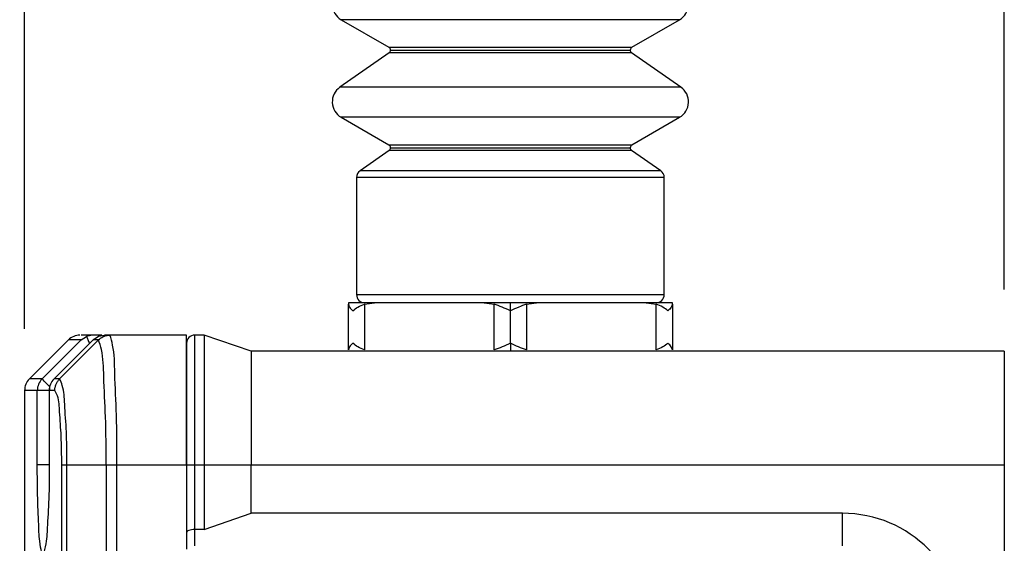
# Model space of a CAD drawing. Header units: millimetres. Extents: x 19 to 819, y 19 to 629.
# Tile 16 of 28: x 509 to 570, y 471 to 503. Entities that reach past the tile are written whole.
import ezdxf

# ---------------------------------------------------------------- set-up
doc = ezdxf.new("R2010")
doc.units = ezdxf.units.MM
doc.header["$LTSCALE"] = 3
doc.layers.add('DIMENSIONS', color=140, linetype='Continuous', lineweight=25)
doc.styles.add('SLDTEXTSTYLE0', font='TXT', dxfattribs={"width": 0.7})
doc.dimstyles.new('SLDDIMSTYLE0', dxfattribs={"dimtxt": 6.474023, "dimasz": 9.906, "dimexe": 0, "dimexo": 0.0625, "dimgap": 1.618506, "dimtad": 0, "dimtih": 1, "dimtoh": 1, "dimrnd": 1e-09, "dimzin": 12, "dimdsep": 46, "dimtxsty": 'SLDTEXTSTYLE0', "dimsah": 1, "dimcen": 0.09, "dimadec": 0, "dimazin": 3, "dimtfac": 1, "dimtofl": 0, "dimtmove": 0, "dimatfit": 3, "dimfxl": 0, "dimfrac": 2, "dimtolj": 1, "dimtzin": 12, "dimarcsym": 0})

# ---------------------------------------------------------------- blocks, each defined once
blk = doc.blocks.new('_D_12')
at = {"layer": 'DIMENSIONS'}
for p, q in [((509.214, 484), (509.214, 545.26)), ((569.714, 486.415), (569.714, 545.26)), ((509.214, 535.735), (521.106, 535.735)), ((529.88, 535.735), (527.706, 535.735)), ((527.706, 535.735), (527.706, 525.446)), ((549.118, 535.735), (551.292, 535.735)), ((551.292, 535.735), (551.292, 525.446)), ((569.714, 535.735), (557.891, 535.735)), ((527.706, 525.446), (529.88, 525.446)), ((551.292, 525.446), (549.118, 525.446))]:
    blk.add_line(p, q, dxfattribs=at)
for points in [[(509.214, 535.735), (519.12, 534.211), (519.12, 537.259)], [(569.714, 535.735), (559.808, 537.259), (559.808, 534.211)]]:
    blk.add_solid(points, dxfattribs=at)
at = {"layer": 'DIMENSIONS', "char_height": 6.35, "attachment_point": 1, "style": 'SLDTEXTSTYLE0'}
for s, insert in [('60.5', (529.88, 545.37)), ('2.38', (529.88, 533.632))]:
    blk.add_mtext(s, dxfattribs=dict(at, insert=insert))
blk = doc.blocks.new('_D_13')
at = {"layer": 'DIMENSIONS'}
for p, q in [((477.014, 458.415), (477.014, 569.99)), ((569.714, 486.415), (569.714, 569.99)), ((477.014, 560.465), (507.981, 560.465)), ((516.754, 560.465), (514.58, 560.465)), ((514.58, 560.465), (514.58, 550.175)), ((535.992, 560.465), (538.166, 560.465)), ((538.166, 560.465), (538.166, 550.175)), ((569.714, 560.465), (544.765, 560.465)), ((514.58, 550.175), (516.754, 550.175)), ((538.166, 550.175), (535.992, 550.175))]:
    blk.add_line(p, q, dxfattribs=at)
for points in [[(477.014, 560.465), (486.92, 558.941), (486.92, 561.989)], [(569.714, 560.465), (559.808, 561.989), (559.808, 558.941)]]:
    blk.add_solid(points, dxfattribs=at)
at = {"layer": 'DIMENSIONS', "char_height": 6.35, "attachment_point": 1, "style": 'SLDTEXTSTYLE0'}
for s, insert in [('92.7', (516.754, 570.099)), ('3.65', (516.754, 558.361))]:
    blk.add_mtext(s, dxfattribs=dict(at, insert=insert))

msp = doc.modelspace()

# ---------------------------------------------------------------- linework, layer by layer
for p, q in [((549.664, 503.082), (528.764, 503.082)), ((528.764, 503.082), (531.714, 501.379)), ((546.714, 501.379), (549.664, 503.082)), ((531.729, 501.042), (528.683, 498.909)), ((531.714, 501.379), (546.714, 501.379)), ((546.699, 501.042), (531.729, 501.042)), ((531.814, 501.206), (546.614, 501.206)), ((549.745, 498.909), (546.699, 501.042)), ((549.745, 498.909), (528.683, 498.909)), ((549.664, 497.055), (528.764, 497.055)), ((528.764, 497.055), (531.714, 495.352)), ((546.714, 495.352), (549.664, 497.055)), ((531.729, 495.015), (529.927, 493.754)), ((531.714, 495.352), (546.714, 495.352)), ((546.699, 495.015), (531.729, 495.015)), ((531.814, 495.179), (546.614, 495.179)), ((548.501, 493.754), (546.699, 495.015)), ((548.501, 493.754), (529.927, 493.754)), ((548.714, 493.344), (529.714, 493.344)), ((529.714, 493.344), (529.714, 486.105)), ((548.714, 486.105), (548.714, 493.344)), ((529.714, 486.105), (548.714, 486.105)), ((529.214, 485.605), (529.214, 485.52)), ((530.827, 485.605), (529.214, 485.605)), ((529.214, 482.689), (529.214, 485.52)), ((530.214, 485.52), (530.827, 485.605)), ((530.214, 485.52), (530.214, 482.689)), ((537.601, 485.605), (530.827, 485.605)), ((539.214, 485.605), (537.601, 485.605)), ((537.601, 485.605), (538.214, 485.52)), ((538.214, 482.689), (538.214, 485.52)), ((539.214, 485.105), (539.214, 485.605)), ((540.827, 485.605), (539.214, 485.605)), ((540.214, 485.52), (540.827, 485.605)), ((540.214, 485.52), (540.214, 482.689)), ((547.601, 485.605), (540.827, 485.605)), ((547.601, 485.605), (548.214, 485.52)), ((549.214, 485.605), (547.601, 485.605)), ((548.214, 482.689), (548.214, 485.52)), ((549.214, 485.52), (549.214, 485.605)), ((549.214, 485.52), (549.214, 482.689)), ((539.214, 483.105), (539.214, 485.105)), ((512.71, 483.312), (513.037, 483.521)), ((513.416, 483.605), (512.715, 483.605)), ((513.416, 483.605), (513.037, 483.521)), ((513.982, 483.605), (513.416, 483.605)), ((513.453, 483.312), (513.771, 483.539)), ((513.771, 483.539), (514.157, 483.605)), ((514.487, 483.605), (514.157, 483.605)), ((519.214, 483.605), (514.487, 483.605)), ((519.214, 475.605), (519.214, 483.605)), ((519.714, 483.605), (519.714, 475.605)), ((520.31, 483.605), (519.714, 483.605)), ((520.31, 483.605), (520.31, 475.605)), ((523.214, 482.605), (520.31, 483.605)), ((511.921, 483.312), (509.507, 480.897)), ((510.292, 480.897), (512.71, 483.312)), ((513.487, 483.348), (511.03, 480.899)), ((511.375, 480.897), (513.78, 483.311)), ((512.71, 483.312), (511.921, 483.312)), ((513.78, 483.311), (513.453, 483.312)), ((519.214, 483.105), (519.214, 475.605)), ((539.214, 483.105), (539.214, 482.605)), ((523.214, 482.605), (523.214, 475.605)), ((569.714, 482.605), (523.214, 482.605)), ((569.714, 482.605), (569.714, 475.605)), ((510.292, 480.897), (509.507, 480.897)), ((511.031, 480.897), (511.03, 480.899)), ((511.375, 480.897), (511.031, 480.897)), ((509.214, 480.19), (509.214, 466.462)), ((509.999, 480.19), (509.214, 480.19)), ((509.999, 475.605), (509.999, 480.19)), ((510.736, 480.19), (509.999, 480.19)), ((510.736, 480.19), (510.736, 475.605)), ((510.739, 480.19), (510.736, 480.19)), ((511.083, 480.19), (510.739, 480.19)), ((510.739, 480.19), (510.739, 475.605)), ((510.742, 475.605), (509.999, 475.605)), ((510.739, 475.605), (510.736, 475.605)), ((511.507, 379.602), (511.507, 475.607)), ((511.83, 475.605), (514.244, 475.605)), ((511.83, 379.605), (511.83, 475.605)), ((514.244, 475.605), (514.244, 379.605)), ((514.244, 475.605), (514.917, 475.605)), ((514.917, 379.605), (514.917, 475.605)), ((514.917, 475.605), (519.214, 475.605)), ((519.214, 475.605), (519.214, 470.897)), ((519.214, 475.605), (519.714, 475.605)), ((519.714, 475.605), (519.714, 471.605)), ((519.714, 475.605), (520.31, 475.605)), ((520.31, 475.605), (520.31, 471.605)), ((520.31, 475.605), (523.214, 475.605)), ((523.214, 472.605), (523.214, 475.605)), ((523.214, 475.605), (569.714, 475.605)), ((569.714, 475.605), (569.714, 379.605)), ((520.31, 471.605), (523.214, 472.605)), ((559.714, 472.605), (523.214, 472.605)), ((559.714, 470.605), (559.714, 472.605)), ((519.714, 471.605), (519.714, 470.605)), ((520.31, 471.605), (519.714, 471.605)), ((519.214, 470.897), (519.214, 470.397))]:
    msp.add_line(p, q)
at = {"flags": 128}
for points in [[(513.453, 483.311), (513.19, 483.05), (511.031, 480.897)], [(510.764, 480.425), (510.734, 480.455), (510.614, 480.575), (510.508, 480.681), (510.42, 480.769), (510.353, 480.836), (510.31, 480.879), (510.292, 480.897)], [(519.714, 471.605), (519.616, 471.601), (519.523, 471.589), (519.436, 471.57), (519.36, 471.544), (519.298, 471.512), (519.252, 471.477), (519.224, 471.438), (519.214, 471.397)]]:
    msp.add_lwpolyline(points, dxfattribs=at)
for centre, radius, start, end in [((529.314, 504.035), 1.1, 125.00018, 239.99977), ((549.114, 504.035), 1.1, 300.00023, 54.99982), ((531.614, 501.206), 0.2, 0.00076, 59.99743), ((531.614, 501.206), 0.2, 304.99971, 359.99815), ((546.814, 501.206), 0.2, 120.00171, 180.0001), ((546.814, 501.206), 0.2, 180.00218, 234.99894), ((529.314, 498.008), 1.1, 124.99985, 240.00015), ((549.114, 498.008), 1.1, 299.99985, 55.00015), ((531.614, 495.179), 0.2, 0.00076, 59.99743), ((531.614, 495.179), 0.2, 304.99971, 359.99815), ((546.814, 495.179), 0.2, 120.00171, 180.0001), ((546.814, 495.179), 0.2, 180.00218, 234.99894), ((530.214, 493.344), 0.5, 124.99856, 180.00121), ((548.214, 493.344), 0.5, 359.99859, 55.00163), ((530.214, 486.105), 0.5, 179.99936, 269.99963), ((548.214, 486.105), 0.5, 270.00015, 0.00092), ((512.628, 482.604), 1, 90.00235, 134.99821), ((519.714, 483.105), 0.5, 90.00039, 180.0006), ((510.214, 480.19), 1, 135.00054, 179.99931), ((511, 480.19), 1.001, 135.0567, 180.00667), ((511.736, 480.19), 1, 134.91325, 179.99918), ((511.74, 480.191), 1.002, 135.10893, 180.014), ((559.714, 465.105), 7.5, 0.00006, 90)]:
    msp.add_arc(centre, radius, start, end)
for points, knots in [([(529.214, 485.52), (529.233, 485.455), (529.281, 485.292), (529.407, 485.175), (529.482, 485.105)], [0, 0, 0, 0, 0.402515, 1, 1, 1, 1]), ([(529.482, 485.105), (529.583, 485.186), (529.805, 485.363), (530.07, 485.465), (530.214, 485.52)], [0, 0, 0, 0, 0.457906, 1, 1, 1, 1]), ([(539.214, 485.105), (539.045, 485.182), (538.717, 485.333), (538.379, 485.459), (538.214, 485.52)], [0, 0, 0, 0, 0.513779, 1, 1, 1, 1]), ([(540.214, 485.52), (540.05, 485.46), (539.712, 485.334), (539.384, 485.183), (539.214, 485.105)], [0, 0, 0, 0, 0.482915, 1, 1, 1, 1]), ([(548.946, 485.105), (548.845, 485.185), (548.624, 485.362), (548.359, 485.465), (548.214, 485.52)], [0, 0, 0, 0, 0.454633, 1, 1, 1, 1]), ([(549.214, 485.52), (549.195, 485.455), (549.147, 485.292), (549.022, 485.175), (548.946, 485.105)], [0, 0, 0, 0, 0.399242, 1, 1, 1, 1]), ([(513.037, 483.521), (513.062, 483.46), (513.122, 483.314), (513.183, 483.167), (513.219, 483.081), (513.219, 483.081)], [0, 0, 0, 0, 0.414753, 0.995794, 1, 1, 1, 1]), ([(513.78, 483.311), (513.864, 483.381), (514.004, 483.496), (514.253, 483.587), (514.405, 483.598), (514.487, 483.605)], [0, 0, 0, 0, 0.416057, 0.687265, 1, 1, 1, 1]), ([(514.917, 475.605), (514.918, 476.626), (514.92, 478.513), (514.774, 480.967), (514.77, 482.641), (514.546, 483.402), (514.487, 483.605)], [0, 0, 0, 0, 0.381461, 0.704379, 0.921163, 1, 1, 1, 1]), ([(514.244, 475.605), (514.245, 476.59), (514.247, 478.408), (514.091, 480.77), (514.083, 482.388), (513.844, 483.116), (513.78, 483.311)], [0, 0, 0, 0, 0.381266, 0.703938, 0.920682, 1, 1, 1, 1]), ([(529.482, 483.105), (529.407, 483.034), (529.281, 482.917), (529.233, 482.754), (529.214, 482.689)], [0, 0, 0, 0, 0.600775, 1, 1, 1, 1]), ([(530.214, 482.689), (530.069, 482.744), (529.804, 482.847), (529.583, 483.024), (529.482, 483.105)], [0, 0, 0, 0, 0.545363, 1, 1, 1, 1]), ([(539.214, 483.105), (539.044, 483.026), (538.716, 482.875), (538.378, 482.749), (538.214, 482.689)], [0, 0, 0, 0, 0.517089, 1, 1, 1, 1]), ([(540.214, 482.689), (540.049, 482.75), (539.711, 482.876), (539.383, 483.027), (539.214, 483.105)], [0, 0, 0, 0, 0.486219, 1, 1, 1, 1]), ([(548.946, 483.105), (548.845, 483.023), (548.623, 482.846), (548.358, 482.744), (548.214, 482.689)], [0, 0, 0, 0, 0.45791, 1, 1, 1, 1]), ([(549.214, 482.689), (549.195, 482.754), (549.147, 482.917), (549.021, 483.035), (548.946, 483.105)], [0, 0, 0, 0, 0.402498, 1, 1, 1, 1]), ([(511.083, 480.19), (511.087, 480.256), (511.094, 480.387), (511.154, 480.575), (511.244, 480.751), (511.332, 480.849), (511.375, 480.897)], [0, 0, 0, 0, 0.250162, 0.500256, 0.750205, 1, 1, 1, 1]), ([(511.83, 475.605), (511.828, 475.95), (511.824, 476.627), (511.796, 477.879), (511.687, 479.152), (511.659, 480.279), (511.437, 480.763), (511.375, 480.897)], [0, 0, 0, 0, 0.194328, 0.380423, 0.702143, 0.917543, 1, 1, 1, 1]), ([(511.507, 475.607), (511.505, 475.907), (511.501, 476.496), (511.475, 477.585), (511.374, 478.689), (511.348, 479.669), (511.14, 480.078), (511.083, 480.19)], [0, 0, 0, 0, 0.194541, 0.381808, 0.704424, 0.918906, 1, 1, 1, 1]), ([(510.739, 475.605), (510.737, 474.913), (510.733, 473.635), (510.61, 471.815), (510.59, 470.935), (510.338, 469.882), (510.104, 470.932), (510.102, 471.813), (510.001, 473.634), (510, 474.912), (509.999, 475.605)], [0, 0, 0, 0, 0.190707, 0.352132, 0.460244, 0.500264, 0.539754, 0.647658, 0.809145, 1, 1, 1, 1]), ([(511.507, 475.607), (511.519, 475.607), (511.553, 475.606), (511.619, 475.606), (511.715, 475.605), (511.789, 475.605), (511.83, 475.605)], [0, 0, 0, 0, 0.106487, 0.313867, 0.615114, 1, 1, 1, 1])]:
    msp.add_open_spline(points, degree=3, knots=knots)

# ---------------------------------------------------------------- dimensions: what is measured, and where the dimension line sits
at = {"layer": 'DIMENSIONS'}
for base, p2, picture, middle in [((477.014, 560.465), (477.014, 454.605), '_D_13', (526.373, 560.465)), ((509.214, 535.735), (509.214, 480.19), '_D_12', (539.499, 535.735))]:
    dim = msp.add_linear_dim(base=base, p1=(569.714, 482.605), p2=p2, dimstyle='SLDDIMSTYLE0', dxfattribs=at)
    dim.commit()
    dim.dimension.update_dxf_attribs({"geometry": picture, "text_midpoint": middle, "dimtype": 160})

doc.saveas('drawing.dxf')
